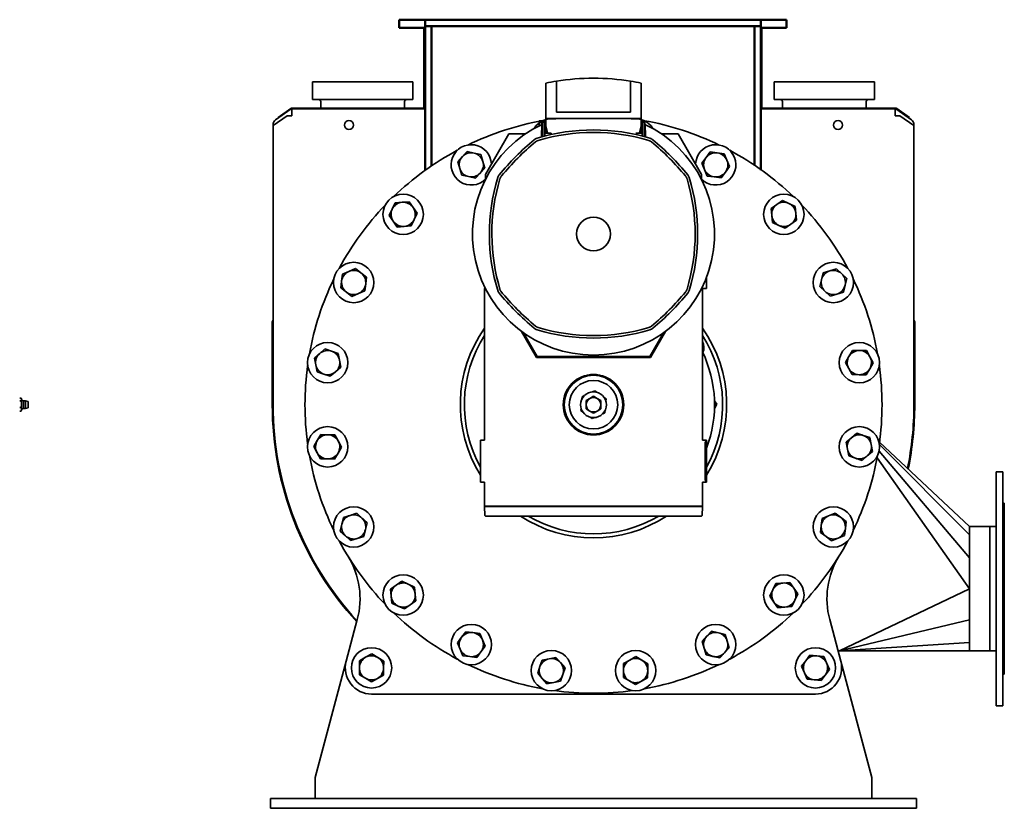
# Model space of a CAD drawing. Header units: millimetres. Extents: x -1509 to 14250, y 4402 to 14828.
# Tile 5 of 9: x 7553 to 8773, y 7490 to 8467. Entities that reach past the tile are written whole.
import ezdxf

# ---------------------------------------------------------------- set-up
doc = ezdxf.new("R2010")
doc.units = ezdxf.units.MM
doc.layers.add('Ens_base_corps_echangeur.iam.1-Arêtes visibles', color=7, linetype='Continuous', lineweight=50)
doc.layers.add('Visible (ISO)', color=7, linetype='Continuous', lineweight=35)

msp = doc.modelspace()

# ---------------------------------------------------------------- linework, layer by layer
at = {"layer": 'Ens_base_corps_echangeur.iam.1-Arêtes visibles', "color": 7, "linetype": 'Continuous', "lineweight": 50}
for p, q in [((8022.808, 8456.858), (8022.808, 8466.858)), ((8022.808, 8466.858), (8032.808, 8466.858)), ((8054.808, 8466.858), (8032.808, 8466.858)), ((8054.808, 8458.858), (8054.808, 8466.858)), ((8470.808, 8466.858), (8054.808, 8466.858)), ((8470.808, 8458.858), (8470.808, 8466.858)), ((8492.808, 8466.858), (8470.808, 8466.858)), ((8492.808, 8466.858), (8502.808, 8466.858)), ((8502.808, 8456.858), (8502.808, 8466.858)), ((8032.808, 8456.858), (8022.808, 8456.858)), ((8032.808, 8456.858), (8054.808, 8456.858)), ((8053.808, 8357.358), (8053.808, 8456.858)), ((8062.808, 8458.858), (8054.808, 8458.858)), ((8054.808, 8280.62), (8054.808, 8458.858)), ((8470.808, 8458.858), (8054.808, 8458.858)), ((8062.808, 8286.18), (8062.808, 8458.858)), ((8470.808, 8458.858), (8462.808, 8458.858)), ((8462.808, 8286.18), (8462.808, 8458.858)), ((8470.808, 8280.62), (8470.808, 8458.858)), ((8470.808, 8456.858), (8492.808, 8456.858)), ((8471.808, 8456.858), (8471.808, 8357.358)), ((8502.808, 8456.858), (8492.808, 8456.858))]:
    msp.add_line(p, q, dxfattribs=at)
at = {"layer": 'Visible (ISO)'}
for p, q in [((7915.508, 8367.858), (7915.508, 8389.858)), ((8039.508, 8389.858), (7915.508, 8389.858)), ((8039.508, 8367.858), (8039.508, 8389.858)), ((8204.508, 8344.358), (8204.508, 8388.293)), ((8217.508, 8390.687), (8217.508, 8352.358)), ((8309.508, 8390.687), (8309.508, 8352.358)), ((8322.508, 8344.358), (8322.508, 8388.293)), ((8487.508, 8367.858), (8487.508, 8389.858)), ((8611.508, 8389.858), (8487.508, 8389.858)), ((8611.508, 8367.858), (8611.508, 8389.858)), ((7872.861, 8345.887), (7888.483, 8356.826)), ((7890.173, 8357.358), (8054.808, 8357.358)), ((8039.508, 8367.858), (7915.508, 8367.858)), ((7925.508, 8357.358), (7925.508, 8365.358)), ((8029.508, 8357.358), (8029.508, 8365.358)), ((8470.808, 8357.358), (8637.815, 8357.358)), ((8611.508, 8367.858), (8487.508, 8367.858)), ((8497.508, 8357.358), (8497.508, 8365.358)), ((8601.508, 8357.358), (8601.508, 8365.358)), ((8639.505, 8356.826), (8655.127, 8345.887)), ((7883.875, 8347.802), (7866.508, 8335.642)), ((7889.086, 8356.358), (7869.517, 8342.656)), ((7873.279, 8345.29), (7872.861, 8345.887)), ((7883.875, 8347.802), (7889.861, 8347.802)), ((7889.984, 8355.076), (7889.086, 8356.358)), ((7889.861, 8356.333), (7889.861, 8355.252)), ((7889.861, 8355.076), (7889.861, 8349.302)), ((7889.861, 8347.802), (7889.861, 8349.302)), ((8054.808, 8356.358), (7890.173, 8356.358)), ((8309.508, 8352.358), (8217.508, 8352.358)), ((8637.815, 8356.358), (8470.808, 8356.358)), ((8637.156, 8356.358), (8637.156, 8355.252)), ((8637.156, 8355.076), (8637.156, 8349.302)), ((8637.156, 8349.302), (8637.156, 8347.802)), ((8637.156, 8347.802), (8643.141, 8347.802)), ((8637.931, 8356.358), (8657.5, 8342.656)), ((8654.553, 8345.068), (8638.931, 8356.006)), ((8643.141, 8347.802), (8660.508, 8335.642)), ((8653.738, 8345.29), (8653.902, 8345.524)), ((8655.127, 8345.887), (8654.553, 8345.068)), ((7866.508, 8336.876), (7866.508, 8335.642)), ((7866.508, 8335.642), (7866.508, 8092.858)), ((8196.008, 8336.358), (8196.008, 8341.358)), ((8199.021, 8339.552), (8196.008, 8341.358)), ((8202.508, 8341.358), (8196.008, 8341.358)), ((8199.021, 8336.789), (8199.021, 8339.552)), ((8199.975, 8339.552), (8199.021, 8339.552)), ((8199.312, 8331.358), (8199.428, 8333.358)), ((8202.508, 8339.858), (8200.008, 8339.858)), ((8200.008, 8339.858), (8200.008, 8321.842)), ((8204.508, 8341.358), (8202.508, 8341.358)), ((8202.508, 8341.358), (8202.508, 8322.511)), ((8322.508, 8344.358), (8204.508, 8344.358)), ((8204.508, 8344.358), (8204.508, 8334.358)), ((8322.508, 8344.358), (8204.508, 8344.358)), ((8204.508, 8334.358), (8204.508, 8326.358)), ((8204.508, 8334.358), (8206.508, 8326.894)), ((8322.508, 8334.358), (8320.508, 8326.894)), ((8322.508, 8344.358), (8322.508, 8334.358)), ((8322.508, 8341.358), (8324.508, 8341.358)), ((8322.508, 8334.358), (8322.508, 8326.358)), ((8324.508, 8322.511), (8324.508, 8341.358)), ((8324.508, 8339.858), (8327.008, 8339.858)), ((8327.008, 8321.842), (8327.008, 8339.858)), ((8327.588, 8333.358), (8327.705, 8331.358)), ((8660.508, 8336.876), (8660.508, 8335.642)), ((8660.508, 8335.642), (8660.508, 8092.858)), ((8158.508, 8325.358), (8129.578, 8275.25)), ((8179.105, 8325.358), (8158.508, 8325.358)), ((8203.008, 8326.358), (8203.008, 8322.652)), ((8203.008, 8326.358), (8211.008, 8326.358)), ((8211.008, 8324.57), (8211.008, 8326.358)), ((8316.008, 8326.358), (8324.008, 8326.358)), ((8320.508, 8326.894), (8320.508, 8326.358)), ((8324.008, 8322.652), (8324.008, 8326.358)), ((8368.508, 8325.358), (8347.912, 8325.358)), ((8397.439, 8275.25), (8368.508, 8325.358)), ((8190.153, 8318.145), (8190.147, 8318.14)), ((8193.616, 8320.001), (8193.608, 8319.999)), ((8333.408, 8319.999), (8333.401, 8320.001)), ((8336.87, 8318.14), (8336.864, 8318.145)), ((8095.229, 8290.919), (8101.141, 8297.248)), ((8101.141, 8297.248), (8107.052, 8303.577)), ((8107.052, 8303.577), (8115.489, 8301.622)), ((8115.489, 8301.622), (8123.926, 8299.667)), ((8123.926, 8299.667), (8126.451, 8291.383)), ((8397.725, 8289.134), (8402.942, 8296.046)), ((8402.942, 8296.046), (8408.16, 8302.958)), ((8408.16, 8302.958), (8416.755, 8301.896)), ((8416.755, 8301.896), (8425.35, 8300.833)), ((8425.35, 8300.833), (8428.727, 8292.859)), ((8097.754, 8282.635), (8095.229, 8290.919)), ((8126.451, 8291.383), (8128.976, 8283.099)), ((8401.102, 8281.16), (8397.725, 8289.134)), ((8432.104, 8284.884), (8426.886, 8277.972)), ((8428.727, 8292.859), (8432.104, 8284.884)), ((8100.28, 8274.351), (8097.754, 8282.635)), ((8108.716, 8272.396), (8100.28, 8274.351)), ((8117.153, 8270.441), (8108.716, 8272.396)), ((8123.064, 8276.77), (8117.153, 8270.441)), ((8128.976, 8283.099), (8123.064, 8276.77)), ((8129.578, 8275.25), (8129.578, 8268.906)), ((8146.727, 8274.72), (8146.722, 8274.714)), ((8380.295, 8274.714), (8380.29, 8274.72)), ((8380.295, 8274.714), (8380.29, 8274.72)), ((8397.439, 8268.906), (8397.439, 8275.25)), ((8404.479, 8273.185), (8401.102, 8281.16)), ((8413.074, 8272.122), (8404.479, 8273.185)), ((8421.669, 8271.06), (8413.074, 8272.122)), ((8426.886, 8277.972), (8421.669, 8271.06)), ((8144.868, 8271.258), (8144.866, 8271.251)), ((8382.151, 8271.251), (8382.149, 8271.258)), ((8382.151, 8271.251), (8382.149, 8271.258)), ((8014.099, 8232.029), (8017.765, 8239.875)), ((8017.765, 8239.875), (8026.393, 8240.622)), ((8026.393, 8240.622), (8035.021, 8241.37)), ((8035.021, 8241.37), (8039.983, 8234.272)), ((8483.637, 8233.011), (8490.735, 8237.973)), ((8490.735, 8237.973), (8497.833, 8242.934)), ((8497.833, 8242.934), (8505.679, 8239.268)), ((8505.679, 8239.268), (8513.525, 8235.601)), ((8513.525, 8235.601), (8514.273, 8226.973)), ((8010.432, 8224.183), (8014.099, 8232.029)), ((8015.394, 8217.085), (8010.432, 8224.183)), ((8039.983, 8234.272), (8044.944, 8227.174)), ((8044.944, 8227.174), (8041.278, 8219.328)), ((8484.385, 8224.384), (8483.637, 8233.011)), ((8485.132, 8215.756), (8484.385, 8224.384)), ((8514.273, 8226.973), (8515.02, 8218.345)), ((8020.355, 8209.987), (8015.394, 8217.085)), ((8028.983, 8210.734), (8020.355, 8209.987)), ((8037.611, 8211.482), (8028.983, 8210.734)), ((8041.278, 8219.328), (8037.611, 8211.482)), ((8492.978, 8212.089), (8485.132, 8215.756)), ((8500.824, 8208.423), (8492.978, 8212.089)), ((8507.922, 8213.384), (8500.824, 8208.423)), ((8515.02, 8218.345), (8507.922, 8213.384)), ((7951.471, 8143.105), (7952.534, 8151.699)), ((7952.534, 8151.699), (7960.508, 8155.077)), ((7960.508, 8155.077), (7968.483, 8158.454)), ((7968.483, 8158.454), (7975.395, 8153.236)), ((7975.395, 8153.236), (7982.307, 8148.019)), ((8546.046, 8144.651), (8548.002, 8153.087)), ((8548.002, 8153.087), (8556.285, 8155.612)), ((8556.285, 8155.612), (8564.569, 8158.138)), ((8564.569, 8158.138), (8570.898, 8152.226)), ((8570.898, 8152.226), (8577.227, 8146.314)), ((7950.409, 8134.51), (7951.471, 8143.105)), ((7981.244, 8139.424), (7980.182, 8130.829)), ((7982.307, 8148.019), (7981.244, 8139.424)), ((8403.508, 8147.507), (8403.508, 8133.858)), ((8544.091, 8136.214), (8546.046, 8144.651)), ((8575.272, 8137.878), (8573.317, 8129.441)), ((8577.227, 8146.314), (8575.272, 8137.878)), ((7957.321, 8129.292), (7950.409, 8134.51)), ((7964.233, 8124.075), (7957.321, 8129.292)), ((7972.207, 8127.452), (7964.233, 8124.075)), ((7980.182, 8130.829), (7972.207, 8127.452)), ((8129.205, 8134.555), (8128.508, 8133.858)), ((8128.508, 8133.858), (8128.508, 7945.858)), ((8380.29, 8127.997), (8380.295, 8128.003)), ((8380.29, 8127.997), (8380.295, 8128.003)), ((8382.149, 8131.458), (8382.151, 8131.466)), ((8403.508, 8133.858), (8398.508, 8133.858)), ((8398.508, 7945.858), (8398.508, 8133.858)), ((8550.42, 8130.302), (8544.091, 8136.214)), ((8556.749, 8124.391), (8550.42, 8130.302)), ((8565.033, 8126.916), (8556.749, 8124.391)), ((8573.317, 8129.441), (8565.033, 8126.916)), ((7865.508, 8092.052), (7865.508, 7989.858)), ((7866.508, 8094.273), (7866.371, 8094.135)), ((7866.508, 8091.858), (7866.508, 8092.052)), ((7866.508, 7989.858), (7866.508, 8091.858)), ((8660.646, 8094.135), (8660.508, 8094.273)), ((8660.508, 8092.052), (8660.508, 8091.858)), ((8660.508, 8091.858), (8660.508, 7989.858)), ((8661.508, 7989.858), (8661.508, 8092.052)), ((8174.459, 8080.652), (8193.017, 8048.507)), ((8193.508, 8049.358), (8176.152, 8079.42)), ((8193.72, 8049.725), (8176.871, 8078.909)), ((8193.608, 8082.718), (8193.616, 8082.716)), ((8350.146, 8078.909), (8333.297, 8049.725)), ((8333.401, 8082.716), (8333.408, 8082.718)), ((8350.865, 8079.42), (8333.508, 8049.358)), ((8334, 8048.507), (8352.558, 8080.652)), ((8336.864, 8084.572), (8336.87, 8084.577)), ((7917.742, 8047.682), (7924.283, 8053.358)), ((7924.283, 8053.358), (7930.824, 8059.034)), ((7930.824, 8059.034), (7939.01, 8056.208)), ((7939.01, 8056.208), (7947.196, 8053.382)), ((7947.196, 8053.382), (7948.841, 8044.879)), ((8580.051, 8049.765), (8584.518, 8057.185)), ((8584.518, 8057.185), (8593.177, 8057.027)), ((8593.177, 8057.027), (8601.836, 8056.868)), ((8601.836, 8056.868), (8606.028, 8049.29)), ((7919.388, 8039.179), (7917.742, 8047.682)), ((7948.841, 8044.879), (7950.487, 8036.377)), ((8193.017, 8048.507), (8193.508, 8049.358)), ((8193.017, 8048.507), (8334, 8048.507)), ((8193.72, 8049.725), (8193.508, 8049.358)), ((8333.508, 8049.358), (8193.508, 8049.358)), ((8333.297, 8049.725), (8193.72, 8049.725)), ((8333.297, 8049.725), (8333.508, 8049.358)), ((8334, 8048.507), (8333.508, 8049.358)), ((8575.585, 8042.346), (8580.051, 8049.765)), ((8579.777, 8034.768), (8575.585, 8042.346)), ((8610.22, 8041.713), (8605.754, 8034.293)), ((8606.028, 8049.29), (8610.22, 8041.713)), ((7921.033, 8030.677), (7919.388, 8039.179)), ((7929.219, 8027.851), (7921.033, 8030.677)), ((7937.405, 8025.024), (7929.219, 8027.851)), ((7943.946, 8030.7), (7937.405, 8025.024)), ((7950.487, 8036.377), (7943.946, 8030.7)), ((8583.969, 8027.19), (8579.777, 8034.768)), ((8605.754, 8034.293), (8601.287, 8026.873)), ((8592.628, 8027.032), (8583.969, 8027.19)), ((8601.287, 8026.873), (8592.628, 8027.032)), ((8262.213, 8005.806), (8265.016, 8007.113)), ((8265.016, 8007.113), (8267.549, 8005.34)), ((7552.551, 7997.909), (7554.301, 7997.909)), ((7552.551, 7994.506), (7554.301, 7994.506)), ((7554.926, 7996.858), (7554.512, 7997.576)), ((7554.926, 7996.208), (7554.926, 7996.858)), ((7554.926, 7990.481), (7554.926, 7996.208)), ((7557.326, 7994.473), (7554.926, 7995.308)), ((7557.326, 7985.243), (7557.326, 7994.473)), ((7562.926, 7993.858), (7559.726, 7994.473)), ((7559.726, 7985.243), (7559.726, 7994.473)), ((7562.926, 7985.858), (7562.926, 7993.858)), ((8249.05, 7996.711), (8249.319, 7999.791)), ((8249.319, 7999.791), (8252.122, 8001.099)), ((8254.508, 7995.054), (8259.008, 7997.653)), ((8254.508, 7989.858), (8254.508, 7995.054)), ((8259.008, 7997.653), (8263.508, 8000.251)), ((8263.508, 8000.251), (8268.008, 7997.653)), ((8268.008, 7997.653), (8272.508, 7995.054)), ((8272.508, 7995.054), (8272.508, 7989.858)), ((8276.672, 7998.954), (8279.205, 7997.18)), ((8279.205, 7997.18), (8278.936, 7994.099)), ((8413.421, 7994.967), (8413.541, 7994.783)), ((8413.541, 7994.783), (8416.385, 7990.434)), ((7552.551, 7986.455), (7554.301, 7986.455)), ((7552.551, 7981.807), (7554.301, 7981.807)), ((7554.926, 7982.858), (7554.512, 7982.141)), ((7554.926, 7984.131), (7554.926, 7990.481)), ((7557.326, 7985.243), (7554.926, 7984.408)), ((7554.926, 7982.858), (7554.926, 7984.131)), ((7562.926, 7985.858), (7559.726, 7985.243)), ((8247.812, 7982.537), (8248.081, 7985.617)), ((8250.345, 7980.763), (8247.812, 7982.537)), ((8254.508, 7984.662), (8254.508, 7989.858)), ((8259.008, 7982.064), (8254.508, 7984.662)), ((8263.508, 7979.466), (8259.008, 7982.064)), ((8268.008, 7982.064), (8263.508, 7979.466)), ((8272.508, 7984.662), (8268.008, 7982.064)), ((8272.508, 7989.858), (8272.508, 7984.662)), ((8277.698, 7979.925), (8274.895, 7978.618)), ((8277.967, 7983.006), (8277.698, 7979.925)), ((8414.04, 7985.797), (8413.415, 7984.561)), ((8416.385, 7990.434), (8414.04, 7985.797)), ((8262.001, 7972.604), (8259.467, 7974.377)), ((8264.803, 7973.911), (8262.001, 7972.604)), ((8583.071, 7949.016), (8589.612, 7954.692)), ((8589.612, 7954.692), (8597.798, 7951.866)), ((7916.797, 7938.004), (7921.263, 7945.424)), ((7921.263, 7945.424), (7925.73, 7952.843)), ((7925.73, 7952.843), (7934.389, 7952.685)), ((7934.389, 7952.685), (7943.047, 7952.527)), ((7943.047, 7952.527), (7947.24, 7944.949)), ((7947.24, 7944.949), (7951.432, 7937.371)), ((8128.508, 7945.858), (8123.508, 7945.858)), ((8123.508, 7945.858), (8123.508, 7893.858)), ((8403.508, 7945.858), (8398.508, 7945.858)), ((8401.702, 7942.846), (8403.508, 7945.858)), ((8401.702, 7942.846), (8401.702, 7896.871)), ((8403.508, 7945.858), (8403.508, 7893.858)), ((8576.53, 7943.34), (8583.071, 7949.016)), ((8578.176, 7934.838), (8576.53, 7943.34)), ((8597.798, 7951.866), (8605.984, 7949.04)), ((8605.984, 7949.04), (8607.629, 7940.537)), ((8729.508, 7838.858), (8617.984, 7943.456)), ((7920.989, 7930.426), (7916.797, 7938.004)), ((7925.181, 7922.848), (7920.989, 7930.426)), ((7946.965, 7929.951), (7942.499, 7922.532)), ((7951.432, 7937.371), (7946.965, 7929.951)), ((8579.821, 7926.335), (8578.176, 7934.838)), ((8609.275, 7932.035), (8602.734, 7926.359)), ((8607.629, 7940.537), (8609.275, 7932.035)), ((8729.508, 7800.358), (8617.335, 7932.389)), ((8729.508, 7828.542), (8617.74, 7940.53)), ((7933.84, 7922.69), (7925.181, 7922.848)), ((7942.499, 7922.532), (7933.84, 7922.69)), ((8588.007, 7923.509), (8579.821, 7926.335)), ((8596.193, 7920.682), (8588.007, 7923.509)), ((8602.734, 7926.359), (8596.193, 7920.682)), ((8614.916, 7924.139), (8729.508, 7761.858)), ((8770.508, 7906.858), (8762.508, 7906.858)), ((8762.508, 7616.858), (8762.508, 7906.858)), ((8770.508, 7616.858), (8770.508, 7906.858)), ((8128.508, 7893.858), (8123.508, 7893.858)), ((8128.508, 7893.858), (8128.508, 7864.358)), ((8403.508, 7893.858), (8398.508, 7893.858)), ((8398.508, 7864.358), (8398.508, 7893.858)), ((8401.702, 7896.871), (8403.508, 7893.858)), ((8128.508, 7864.358), (8131.521, 7864.358)), ((8128.508, 7864.358), (8128.508, 7863.858)), ((8128.508, 7864.358), (8131.187, 7864.358)), ((8128.508, 7863.858), (8131.187, 7863.858)), ((8128.511, 7863.858), (8128.994, 7852.815)), ((8128.514, 7863.858), (8131.187, 7863.858)), ((8139.172, 7863.858), (8131.187, 7863.858)), ((8131.521, 7864.358), (8395.496, 7864.358)), ((8387.845, 7863.858), (8139.172, 7863.858)), ((8139.172, 7863.858), (8139.179, 7863.858)), ((8387.838, 7864.358), (8139.179, 7864.358)), ((8387.838, 7863.858), (8139.179, 7863.858)), ((8387.838, 7863.858), (8387.845, 7863.858)), ((8395.83, 7863.858), (8387.845, 7863.858)), ((8398.508, 7864.358), (8395.496, 7864.358)), ((8398.508, 7864.358), (8395.83, 7864.358)), ((8398.503, 7863.858), (8395.83, 7863.858)), ((8398.508, 7863.858), (8395.83, 7863.858)), ((8398.506, 7863.858), (8398.023, 7852.815)), ((8398.508, 7864.358), (8398.508, 7863.858)), ((8770.508, 7867.858), (8772.508, 7867.858)), ((8772.508, 7655.858), (8772.508, 7867.858)), ((7951.745, 7841.839), (7953.7, 7850.276)), ((7953.7, 7850.276), (7961.984, 7852.801)), ((7961.984, 7852.801), (7970.268, 7855.326)), ((7970.268, 7855.326), (7976.597, 7849.414)), ((7976.597, 7849.414), (7982.926, 7843.503)), ((8129.993, 7851.858), (8129.995, 7851.858)), ((8132.647, 7851.858), (8129.995, 7851.858)), ((8132.647, 7851.858), (8134.797, 7851.858)), ((8134.797, 7851.858), (8139.634, 7851.858)), ((8387.383, 7851.858), (8139.634, 7851.858)), ((8387.383, 7851.858), (8392.22, 7851.858)), ((8392.22, 7851.858), (8394.37, 7851.858)), ((8397.022, 7851.858), (8394.37, 7851.858)), ((8397.022, 7851.858), (8397.024, 7851.858)), ((8545.772, 7840.293), (8546.835, 7848.888)), ((8546.835, 7848.888), (8554.81, 7852.265)), ((8554.81, 7852.265), (8562.784, 7855.642)), ((8562.784, 7855.642), (8569.696, 7850.425)), ((8569.696, 7850.425), (8576.608, 7845.207)), ((8576.608, 7845.207), (8575.546, 7836.612)), ((7949.79, 7833.402), (7951.745, 7841.839)), ((7956.119, 7827.491), (7949.79, 7833.402)), ((7980.971, 7835.066), (7979.015, 7826.629)), ((7982.926, 7843.503), (7980.971, 7835.066)), ((8544.71, 7831.698), (8545.772, 7840.293)), ((8575.546, 7836.612), (8574.483, 7828.017)), ((8754.508, 7838.858), (8729.508, 7838.858)), ((8729.508, 7684.858), (8729.508, 7838.858)), ((8754.508, 7684.858), (8754.508, 7838.858)), ((8754.508, 7838.858), (8762.508, 7838.858)), ((8754.508, 7684.858), (8754.508, 7838.858)), ((7962.447, 7821.579), (7956.119, 7827.491)), ((7970.731, 7824.104), (7962.447, 7821.579)), ((7979.015, 7826.629), (7970.731, 7824.104)), ((8551.622, 7826.48), (8544.71, 7831.698)), ((8558.534, 7821.263), (8551.622, 7826.48)), ((8566.509, 7824.64), (8558.534, 7821.263)), ((8574.483, 7828.017), (8566.509, 7824.64)), ((8019.095, 7766.333), (8026.193, 7771.294)), ((8026.193, 7771.294), (8034.039, 7767.628)), ((8011.997, 7761.371), (8019.095, 7766.333)), ((8012.744, 7752.743), (8011.997, 7761.371)), ((8034.039, 7767.628), (8041.885, 7763.961)), ((8041.885, 7763.961), (8042.632, 7755.333)), ((8482.073, 7752.543), (8485.739, 7760.389)), ((8485.739, 7760.389), (8489.406, 7768.235)), ((8489.406, 7768.235), (8498.034, 7768.982)), ((8498.034, 7768.982), (8506.662, 7769.73)), ((8506.662, 7769.73), (8511.623, 7762.632)), ((8511.623, 7762.632), (8516.584, 7755.533)), ((8729.508, 7761.858), (8568.508, 7684.858)), ((8013.492, 7744.115), (8012.744, 7752.743)), ((8042.632, 7755.333), (8043.38, 7746.705)), ((8487.034, 7745.445), (8482.073, 7752.543)), ((8512.918, 7747.688), (8509.251, 7739.842)), ((8516.584, 7755.533), (8512.918, 7747.688)), ((8021.338, 7740.449), (8013.492, 7744.115)), ((8029.184, 7736.782), (8021.338, 7740.449)), ((8036.282, 7741.744), (8029.184, 7736.782)), ((8043.38, 7746.705), (8036.282, 7741.744)), ((8491.996, 7738.347), (8487.034, 7745.445)), ((8500.623, 7739.094), (8491.996, 7738.347)), ((8509.251, 7739.842), (8500.623, 7739.094)), ((7957.116, 7672.27), (7970.86, 7723.565)), ((8556.157, 7723.565), (8569.901, 7672.27)), ((8729.508, 7723.358), (8568.508, 7684.858)), ((8094.913, 7694.833), (8100.131, 7701.745)), ((8100.131, 7701.745), (8105.348, 7708.657)), ((8105.348, 7708.657), (8113.943, 7707.594)), ((8113.943, 7707.594), (8122.538, 7706.532)), ((8122.538, 7706.532), (8125.915, 7698.557)), ((8125.915, 7698.557), (8129.292, 7690.583)), ((8398.041, 7696.618), (8403.952, 7702.947)), ((8403.952, 7702.947), (8409.864, 7709.276)), ((8409.864, 7709.276), (8418.301, 7707.32)), ((8418.301, 7707.32), (8426.737, 7705.365)), ((8426.737, 7705.365), (8429.262, 7697.081)), ((8098.29, 7686.858), (8094.913, 7694.833)), ((8101.667, 7678.884), (8098.29, 7686.858)), ((8129.292, 7690.583), (8124.075, 7683.67)), ((8400.566, 7688.334), (8398.041, 7696.618)), ((8403.091, 7680.05), (8400.566, 7688.334)), ((8431.788, 7688.797), (8425.876, 7682.469)), ((8429.262, 7697.081), (8431.788, 7688.797)), ((8729.508, 7695.174), (8568.508, 7684.858)), ((7973.625, 7672.718), (7981.182, 7676.948)), ((7981.182, 7676.948), (7988.739, 7681.177)), ((7988.739, 7681.177), (7996.181, 7676.748)), ((7996.181, 7676.748), (8003.623, 7672.318)), ((8110.262, 7677.821), (8101.667, 7678.884)), ((8118.857, 7676.758), (8110.262, 7677.821)), ((8124.075, 7683.67), (8118.857, 7676.758)), ((8197.159, 7665.36), (8199.985, 7673.546)), ((8199.985, 7673.546), (8208.488, 7675.191)), ((8208.488, 7675.191), (8216.99, 7676.836)), ((8216.99, 7676.836), (8222.666, 7670.296)), ((8300.84, 7669.397), (8308.418, 7673.59)), ((8308.418, 7673.59), (8315.996, 7677.782)), ((8315.996, 7677.782), (8323.416, 7673.315)), ((8411.528, 7678.095), (8403.091, 7680.05)), ((8419.965, 7676.14), (8411.528, 7678.095)), ((8425.876, 7682.469), (8419.965, 7676.14)), ((8526.417, 7672.736), (8531.543, 7679.716)), ((8531.543, 7679.716), (8540.151, 7678.768)), ((8540.151, 7678.768), (8548.759, 7677.82)), ((8548.759, 7677.82), (8552.242, 7669.891)), ((8566.528, 7684.858), (8568.508, 7684.858)), ((8729.508, 7684.858), (8568.508, 7684.858)), ((8754.508, 7684.858), (8729.508, 7684.858)), ((8754.508, 7684.858), (8762.508, 7684.858)), ((7918.508, 7528.185), (7957.116, 7672.27)), ((7973.394, 7655.399), (7973.51, 7664.058)), ((7973.51, 7664.058), (7973.625, 7672.718)), ((8003.507, 7663.658), (8003.392, 7654.999)), ((8003.623, 7672.318), (8003.507, 7663.658)), ((8194.333, 7657.174), (8197.159, 7665.36)), ((8222.666, 7670.296), (8228.343, 7663.755)), ((8228.343, 7663.755), (8225.516, 7655.569)), ((8300.682, 7660.739), (8300.84, 7669.397)), ((8323.416, 7673.315), (8330.835, 7668.849)), ((8330.835, 7668.849), (8330.677, 7660.19)), ((8521.292, 7665.755), (8526.417, 7672.736)), ((8524.775, 7657.826), (8521.292, 7665.755)), ((8555.725, 7661.962), (8550.599, 7654.981)), ((8552.242, 7669.891), (8555.725, 7661.962)), ((8569.901, 7672.27), (8608.508, 7528.185)), ((7980.836, 7650.969), (7973.394, 7655.399)), ((7988.278, 7646.539), (7980.836, 7650.969)), ((7995.835, 7650.769), (7988.278, 7646.539)), ((8003.392, 7654.999), (7995.835, 7650.769)), ((8200.009, 7650.633), (8194.333, 7657.174)), ((8205.685, 7644.092), (8200.009, 7650.633)), ((8225.516, 7655.569), (8222.69, 7647.383)), ((8300.524, 7652.08), (8300.682, 7660.739)), ((8307.943, 7647.613), (8300.524, 7652.08)), ((8330.518, 7651.531), (8322.941, 7647.339)), ((8330.677, 7660.19), (8330.518, 7651.531)), ((8528.258, 7649.897), (8524.775, 7657.826)), ((8536.866, 7648.949), (8528.258, 7649.897)), ((8550.599, 7654.981), (8545.474, 7648)), ((8770.508, 7655.858), (8772.508, 7655.858)), ((8214.187, 7645.737), (8205.685, 7644.092)), ((8222.69, 7647.383), (8214.187, 7645.737)), ((8315.363, 7643.147), (8307.943, 7647.613)), ((8322.941, 7647.339), (8315.363, 7643.147)), ((8545.474, 7648), (8536.866, 7648.949)), ((8538.508, 7631.358), (7988.508, 7631.358)), ((8770.508, 7616.858), (8762.508, 7616.858)), ((7918.508, 7502.858), (7918.508, 7528.185)), ((8608.508, 7528.185), (8608.508, 7502.858)), ((7863.508, 7489.858), (7863.508, 7501.858)), ((7863.508, 7501.858), (7883.508, 7501.858)), ((8643.508, 7501.858), (7883.508, 7501.858)), ((8643.508, 7501.858), (8663.508, 7501.858)), ((8663.508, 7489.858), (8663.508, 7501.858)), ((7883.508, 7489.858), (7863.508, 7489.858)), ((7883.508, 7489.858), (8643.508, 7489.858)), ((8663.508, 7489.858), (8643.508, 7489.858))]:
    msp.add_line(p, q, dxfattribs=at)
at = {"layer": 'Visible (ISO)', "flags": 128}
for points in [[(8194.696, 8317.118), (8194.573, 8317.073), (8194.45, 8317.027), (8194.329, 8316.98), (8194.208, 8316.931), (8194.088, 8316.881), (8193.968, 8316.829), (8193.85, 8316.775), (8193.732, 8316.721), (8193.615, 8316.664), (8193.498, 8316.607), (8193.383, 8316.548), (8193.268, 8316.487), (8193.154, 8316.425), (8193.041, 8316.362), (8192.929, 8316.297), (8192.817, 8316.23), (8192.706, 8316.162), (8192.596, 8316.093), (8192.487, 8316.022), (8192.379, 8315.95), (8192.271, 8315.876), (8192.164, 8315.801), (8192.058, 8315.725), (8191.953, 8315.647)], [(8332.321, 8317.118), (8332.444, 8317.073), (8332.566, 8317.027), (8332.688, 8316.98), (8332.809, 8316.931), (8332.929, 8316.881), (8333.049, 8316.829), (8333.167, 8316.775), (8333.285, 8316.721), (8333.402, 8316.664), (8333.518, 8316.607), (8333.634, 8316.548), (8333.749, 8316.487), (8333.863, 8316.425), (8333.976, 8316.362), (8334.088, 8316.297), (8334.2, 8316.23), (8334.31, 8316.162), (8334.42, 8316.093), (8334.53, 8316.022), (8334.638, 8315.95), (8334.746, 8315.876), (8334.853, 8315.801), (8334.959, 8315.725), (8335.064, 8315.647)], [(8333.408, 8319.999), (8333.567, 8319.949), (8333.725, 8319.897), (8333.881, 8319.843), (8334.036, 8319.786), (8334.189, 8319.726), (8334.342, 8319.665), (8334.493, 8319.601), (8334.643, 8319.534), (8334.791, 8319.466), (8334.938, 8319.394), (8335.084, 8319.321), (8335.229, 8319.245), (8335.372, 8319.166), (8335.514, 8319.085), (8335.655, 8319.002), (8335.794, 8318.917), (8335.933, 8318.828), (8336.07, 8318.738), (8336.205, 8318.645), (8336.339, 8318.55), (8336.472, 8318.452), (8336.604, 8318.352), (8336.735, 8318.25), (8336.864, 8318.145)], [(8144.868, 8271.258), (8144.918, 8271.417), (8144.97, 8271.575), (8145.024, 8271.731), (8145.081, 8271.886), (8145.14, 8272.039), (8145.202, 8272.192), (8145.266, 8272.343), (8145.332, 8272.493), (8145.401, 8272.641), (8145.472, 8272.788), (8145.546, 8272.934), (8145.622, 8273.079), (8145.701, 8273.222), (8145.781, 8273.364), (8145.865, 8273.505), (8145.95, 8273.644), (8146.038, 8273.783), (8146.129, 8273.919), (8146.222, 8274.055), (8146.317, 8274.189), (8146.414, 8274.322), (8146.514, 8274.454), (8146.617, 8274.585), (8146.722, 8274.714)], [(8147.749, 8270.17), (8147.793, 8270.294), (8147.839, 8270.416), (8147.887, 8270.538), (8147.936, 8270.659), (8147.986, 8270.779), (8148.038, 8270.899), (8148.091, 8271.017), (8148.146, 8271.135), (8148.202, 8271.252), (8148.26, 8271.368), (8148.319, 8271.484), (8148.38, 8271.599), (8148.442, 8271.712), (8148.505, 8271.826), (8148.57, 8271.938), (8148.637, 8272.05), (8148.704, 8272.16), (8148.774, 8272.27), (8148.845, 8272.38), (8148.917, 8272.488), (8148.99, 8272.596), (8149.066, 8272.703), (8149.142, 8272.809), (8149.22, 8272.914)], [(8379.268, 8270.17), (8379.223, 8270.294), (8379.177, 8270.416), (8379.13, 8270.538), (8379.081, 8270.659), (8379.031, 8270.779), (8378.979, 8270.899), (8378.926, 8271.017), (8378.871, 8271.135), (8378.815, 8271.252), (8378.757, 8271.368), (8378.698, 8271.484), (8378.637, 8271.599), (8378.575, 8271.712), (8378.512, 8271.826), (8378.447, 8271.938), (8378.38, 8272.05), (8378.312, 8272.16), (8378.243, 8272.27), (8378.172, 8272.38), (8378.1, 8272.488), (8378.026, 8272.596), (8377.951, 8272.703), (8377.875, 8272.809), (8377.797, 8272.914)], [(8379.268, 8270.17), (8379.223, 8270.294), (8379.177, 8270.416), (8379.13, 8270.538), (8379.081, 8270.659), (8379.031, 8270.779), (8378.979, 8270.899), (8378.926, 8271.017), (8378.871, 8271.135), (8378.815, 8271.252), (8378.757, 8271.368), (8378.698, 8271.484), (8378.637, 8271.599), (8378.575, 8271.712), (8378.512, 8271.826), (8378.447, 8271.938), (8378.38, 8272.05), (8378.312, 8272.16), (8378.243, 8272.27), (8378.172, 8272.38), (8378.1, 8272.488), (8378.026, 8272.596), (8377.951, 8272.703), (8377.875, 8272.809), (8377.797, 8272.914)], [(8377.797, 8129.803), (8377.875, 8129.908), (8377.951, 8130.014), (8378.026, 8130.121), (8378.1, 8130.229), (8378.172, 8130.337), (8378.243, 8130.446), (8378.312, 8130.556), (8378.38, 8130.667), (8378.447, 8130.779), (8378.512, 8130.891), (8378.575, 8131.004), (8378.637, 8131.118), (8378.698, 8131.233), (8378.757, 8131.348), (8378.815, 8131.465), (8378.871, 8131.582), (8378.926, 8131.7), (8378.979, 8131.818), (8379.031, 8131.938), (8379.081, 8132.058), (8379.13, 8132.179), (8379.177, 8132.3), (8379.223, 8132.423), (8379.268, 8132.546)], [(8191.953, 8087.07), (8192.058, 8086.992), (8192.164, 8086.915), (8192.271, 8086.84), (8192.379, 8086.767), (8192.487, 8086.694), (8192.596, 8086.624), (8192.706, 8086.554), (8192.817, 8086.486), (8192.929, 8086.42), (8193.041, 8086.355), (8193.154, 8086.292), (8193.268, 8086.23), (8193.383, 8086.169), (8193.498, 8086.11), (8193.615, 8086.052), (8193.732, 8085.996), (8193.85, 8085.941), (8193.968, 8085.888), (8194.088, 8085.836), (8194.208, 8085.786), (8194.329, 8085.737), (8194.45, 8085.689), (8194.573, 8085.643), (8194.696, 8085.599)], [(8332.321, 8085.599), (8332.444, 8085.643), (8332.566, 8085.689), (8332.688, 8085.737), (8332.809, 8085.786), (8332.929, 8085.836), (8333.049, 8085.888), (8333.167, 8085.941), (8333.285, 8085.996), (8333.402, 8086.052), (8333.518, 8086.11), (8333.634, 8086.169), (8333.749, 8086.23), (8333.863, 8086.292), (8333.976, 8086.355), (8334.088, 8086.42), (8334.2, 8086.486), (8334.31, 8086.554), (8334.42, 8086.624), (8334.53, 8086.694), (8334.638, 8086.767), (8334.746, 8086.84), (8334.853, 8086.915), (8334.959, 8086.992), (8335.064, 8087.07)], [(7554.301, 7997.909), (7554.353, 7997.831), (7554.403, 7997.754), (7554.451, 7997.679), (7554.496, 7997.604), (7554.538, 7997.529), (7554.579, 7997.456), (7554.616, 7997.383), (7554.652, 7997.312), (7554.685, 7997.24), (7554.716, 7997.169), (7554.745, 7997.099), (7554.772, 7997.029), (7554.797, 7996.96), (7554.819, 7996.891), (7554.839, 7996.822), (7554.857, 7996.754), (7554.873, 7996.685), (7554.887, 7996.617), (7554.899, 7996.549), (7554.909, 7996.481), (7554.916, 7996.413), (7554.922, 7996.345), (7554.925, 7996.276), (7554.926, 7996.208)], [(7554.926, 7996.208), (7554.925, 7996.139), (7554.922, 7996.071), (7554.916, 7996.003), (7554.909, 7995.935), (7554.899, 7995.866), (7554.887, 7995.798), (7554.873, 7995.73), (7554.857, 7995.662), (7554.839, 7995.593), (7554.819, 7995.524), (7554.797, 7995.455), (7554.772, 7995.386), (7554.745, 7995.316), (7554.716, 7995.246), (7554.685, 7995.175), (7554.652, 7995.104), (7554.616, 7995.032), (7554.579, 7994.959), (7554.538, 7994.886), (7554.496, 7994.812), (7554.451, 7994.737), (7554.403, 7994.661), (7554.353, 7994.584), (7554.301, 7994.506)], [(7554.301, 7994.506), (7554.353, 7994.322), (7554.403, 7994.14), (7554.451, 7993.96), (7554.496, 7993.783), (7554.538, 7993.608), (7554.579, 7993.434), (7554.616, 7993.262), (7554.652, 7993.092), (7554.685, 7992.923), (7554.716, 7992.756), (7554.745, 7992.59), (7554.772, 7992.425), (7554.797, 7992.261), (7554.819, 7992.097), (7554.839, 7991.935), (7554.857, 7991.772), (7554.873, 7991.611), (7554.887, 7991.449), (7554.899, 7991.288), (7554.909, 7991.127), (7554.916, 7990.966), (7554.922, 7990.805), (7554.925, 7990.643), (7554.926, 7990.481)], [(7554.926, 7990.481), (7554.925, 7990.319), (7554.922, 7990.157), (7554.916, 7989.996), (7554.909, 7989.834), (7554.899, 7989.673), (7554.887, 7989.512), (7554.873, 7989.351), (7554.857, 7989.189), (7554.839, 7989.027), (7554.819, 7988.864), (7554.797, 7988.701), (7554.772, 7988.537), (7554.745, 7988.372), (7554.716, 7988.205), (7554.685, 7988.038), (7554.652, 7987.869), (7554.616, 7987.699), (7554.579, 7987.527), (7554.538, 7987.354), (7554.496, 7987.178), (7554.451, 7987.001), (7554.403, 7986.822), (7554.353, 7986.64), (7554.301, 7986.455)], [(7554.301, 7986.455), (7554.353, 7986.349), (7554.403, 7986.244), (7554.451, 7986.14), (7554.496, 7986.038), (7554.538, 7985.937), (7554.579, 7985.836), (7554.616, 7985.737), (7554.652, 7985.639), (7554.685, 7985.542), (7554.716, 7985.445), (7554.745, 7985.349), (7554.772, 7985.254), (7554.797, 7985.159), (7554.819, 7985.065), (7554.839, 7984.971), (7554.857, 7984.877), (7554.873, 7984.784), (7554.887, 7984.691), (7554.899, 7984.598), (7554.909, 7984.505), (7554.916, 7984.411), (7554.922, 7984.318), (7554.925, 7984.225), (7554.926, 7984.131)], [(7554.926, 7984.131), (7554.925, 7984.038), (7554.922, 7983.944), (7554.916, 7983.851), (7554.909, 7983.758), (7554.899, 7983.665), (7554.887, 7983.572), (7554.873, 7983.479), (7554.857, 7983.386), (7554.839, 7983.292), (7554.819, 7983.198), (7554.797, 7983.104), (7554.772, 7983.009), (7554.745, 7982.914), (7554.716, 7982.818), (7554.685, 7982.721), (7554.652, 7982.624), (7554.616, 7982.526), (7554.579, 7982.426), (7554.538, 7982.326), (7554.496, 7982.225), (7554.451, 7982.123), (7554.403, 7982.019), (7554.353, 7981.914), (7554.301, 7981.807)], [(7554.301, 7981.807), (7554.311, 7981.822), (7554.32, 7981.836), (7554.33, 7981.85), (7554.339, 7981.864), (7554.349, 7981.879), (7554.358, 7981.893), (7554.367, 7981.907), (7554.377, 7981.921), (7554.386, 7981.935), (7554.395, 7981.949), (7554.404, 7981.963), (7554.412, 7981.977), (7554.421, 7981.99), (7554.43, 7982.004), (7554.438, 7982.018), (7554.447, 7982.032), (7554.455, 7982.046), (7554.464, 7982.059), (7554.472, 7982.073), (7554.48, 7982.087), (7554.488, 7982.1), (7554.496, 7982.114), (7554.504, 7982.127), (7554.512, 7982.141)], [(8129.993, 7851.858), (8129.803, 7851.876), (8129.621, 7851.93), (8129.451, 7852.018), (8129.302, 7852.136), (8129.177, 7852.28), (8129.082, 7852.445), (8129.021, 7852.626), (8128.994, 7852.815)], [(8398.023, 7852.815), (8397.996, 7852.626), (8397.935, 7852.445), (8397.84, 7852.28), (8397.715, 7852.136), (8397.565, 7852.018), (8397.396, 7851.93), (8397.213, 7851.876), (8397.024, 7851.858)]]:
    msp.add_lwpolyline(points, dxfattribs=at)
at = {"layer": 'Visible (ISO)'}
for centre, radius in [((7960.557, 8336.358), 5.453), ((8566.46, 8336.358), 5.453), ((8027.688, 8225.678), 25), ((8499.329, 8225.678), 25), ((8263.508, 8201.358), 21), ((7966.358, 8141.264), 25), ((8560.659, 8141.264), 25), ((7934.114, 8042.029), 25), ((8592.903, 8042.029), 25), ((8263.508, 7989.858), 37.5), ((8263.508, 7989.858), 36.428), ((8263.508, 7989.858), 30), ((8263.508, 7989.858), 16), ((7934.114, 7937.687), 25), ((8592.903, 7937.687), 25), ((7966.358, 7838.453), 25), ((8560.659, 7838.453), 25), ((8027.688, 7754.038), 25), ((8499.329, 7754.038), 25), ((8112.103, 7692.708), 25), ((8414.914, 7692.708), 25), ((7988.508, 7663.858), 25), ((8538.508, 7663.858), 25), ((8211.338, 7660.464), 25), ((8315.679, 7660.464), 25)]:
    msp.add_circle(centre, radius, dxfattribs=at)
for centre, radius, start, end in [((8263.508, 8104.358), 290, 80.873155, 99.126845), ((8263.508, 8104.358), 290, 99.126845, 101.738678), ((8263.508, 8104.358), 290, 78.261322, 80.873155), ((7890.173, 8354.412), 2.946, 90, 125), ((7923.008, 8365.358), 2.5, 0, 90), ((8032.008, 8365.358), 2.5, 90, 180), ((8495.008, 8365.358), 2.5, 0, 90), ((8604.008, 8365.358), 2.5, 90, 180), ((8637.815, 8354.412), 2.946, 55, 90), ((7890.173, 8354.412), 1.946, 90, 125), ((8263.508, 7989.858), 357.5, 97.174457, 97.838439), ((8263.508, 7989.858), 357.5, 82.161561, 82.825543), ((8637.815, 8354.412), 1.946, 55, 90), ((7873.564, 8336.876), 7.056, 125.000003, 180), ((8263.508, 7989.858), 357.5, 100.161561, 115.838439), ((8263.508, 8201.358), 150, 115.160857, 64.839143), ((8211.338, 8319.252), 25, 78.467507, 149.273526), ((8370.633, 8321.358), 171.625, 173.811884, 175.990614), ((8315.679, 8319.252), 25, 30.726474, 101.532493), ((8263.508, 7989.858), 357.5, 64.161561, 79.838439), ((8156.383, 8321.358), 171.625, 4.009386, 6.188116), ((8653.452, 8336.876), 7.056, 0, 54.999997), ((8263.508, 8089.358), 241, 73.141443, 106.858557), ((8263.508, 8089.358), 237.938, 73.293927, 106.706073), ((8370.633, 8321.358), 171.613, 176.659453, 179.929323), ((8156.383, 8321.358), 171.613, 0.070677, 3.340547), ((8112.103, 8287.009), 25, 2.800838, 314.348511), ((8396.508, 8068.358), 324, 129.562401, 140.437599), ((8396.508, 8068.358), 320.938, 129.674382, 140.325618), ((8130.508, 8068.358), 320.938, 39.674382, 50.325618), ((8130.508, 8068.358), 324, 39.562401, 50.437599), ((8414.914, 8287.009), 25, 225.651489, 177.199162), ((8263.508, 7989.858), 357.5, 118.161561, 133.838439), ((8112.103, 8287.009), 15, 136.952367, 196.952367), ((8112.103, 8287.009), 15, 76.952367, 136.952367), ((8112.103, 8287.009), 15, 16.952367, 76.952367), ((8414.914, 8287.009), 15, 142.952367, 202.952367), ((8414.914, 8287.009), 15, 82.952367, 142.952367), ((8414.914, 8287.009), 15, 22.952367, 82.952367), ((8263.508, 7989.858), 357.5, 46.161561, 61.838439), ((8112.103, 8287.009), 15, 316.952367, 16.952367), ((8414.914, 8287.009), 15, 322.952367, 22.952367), ((8112.103, 8287.009), 15, 196.952367, 256.952367), ((8112.103, 8287.009), 15, 256.952367, 316.952367), ((8414.914, 8287.009), 15, 202.952367, 262.952367), ((8414.914, 8287.009), 15, 262.952367, 322.952367), ((8375.508, 8201.358), 241, 163.141443, 197.220838), ((8375.508, 8201.358), 237.938, 163.293927, 197.07558), ((8151.508, 8201.358), 237.938, 343.293927, 16.706073), ((8151.508, 8201.358), 241, 343.141443, 16.858557), ((8263.508, 7989.858), 357.5, 136.161561, 151.838439), ((8027.688, 8225.678), 15, 94.952367, 154.952367), ((8027.688, 8225.678), 15, 34.952367, 94.952367), ((8499.329, 8225.678), 15, 124.952367, 184.952367), ((8499.329, 8225.678), 15, 64.952367, 124.952367), ((8499.329, 8225.678), 15, 4.952367, 64.952367), ((8263.508, 7989.858), 357.5, 28.161561, 43.838439), ((8027.688, 8225.678), 15, 154.952367, 214.952367), ((8027.688, 8225.678), 15, 334.952367, 34.952367), ((8499.329, 8225.678), 15, 184.952367, 244.952367), ((8499.329, 8225.678), 15, 304.952367, 4.952367), ((8027.688, 8225.678), 15, 214.952367, 274.952367), ((8027.688, 8225.678), 15, 274.952367, 334.952367), ((8499.329, 8225.678), 15, 244.952367, 304.952367), ((7966.358, 8141.264), 15, 112.952367, 172.952367), ((7966.358, 8141.264), 15, 52.952367, 112.952367), ((7966.358, 8141.264), 15, 352.952367, 52.952367), ((8560.659, 8141.264), 15, 106.952367, 166.952367), ((8560.659, 8141.264), 15, 46.952367, 106.952367), ((8560.659, 8141.264), 15, 346.952367, 46.952367), ((8263.508, 7989.858), 357.5, 154.161561, 169.838439), ((7966.358, 8141.264), 15, 172.952367, 232.952367), ((7966.358, 8141.264), 15, 292.952367, 352.952367), ((8560.659, 8141.264), 15, 166.952367, 226.952367), ((8560.659, 8141.264), 15, 286.952367, 346.952367), ((8263.508, 7989.858), 357.5, 10.161561, 25.838439), ((7966.358, 8141.264), 15, 232.952367, 292.952367), ((8147.7, 8130.749), 2.5, 197.220838, 219.294767), ((8396.508, 8334.358), 324, 219.294767, 230.437599), ((8150.449, 8132.226), 2.5, 197.07558, 219.402345), ((8396.508, 8334.358), 320.938, 219.402345, 230.325618), ((8130.508, 8334.358), 320.938, 309.674382, 320.325618), ((8130.508, 8334.358), 324, 309.562401, 320.437599), ((8560.659, 8141.264), 15, 226.952367, 286.952367), ((7868.454, 8092.052), 2.946, 135, 180), ((7868.454, 8092.052), 1.946, 155.530199, 180), ((8658.562, 8092.052), 1.946, 0, 24.469801), ((8658.562, 8092.052), 2.946, 0, 45), ((8263.508, 7989.858), 165, 144.903199, 211.952746), ((8263.508, 8313.358), 241, 253.141443, 286.858557), ((8263.508, 8313.358), 237.938, 253.293927, 286.706073), ((8263.508, 7989.858), 165, 328.047254, 35.096801), ((8263.508, 7989.858), 160, 147.538255, 208.955024), ((8263.508, 7989.858), 160, 331.044976, 32.461745), ((8386.917, 8061.108), 13.5, 331.52073, 30.83793), ((7934.114, 8042.029), 15, 130.952367, 190.952367), ((7934.114, 8042.029), 15, 70.952367, 130.952367), ((7934.114, 8042.029), 15, 10.952367, 70.952367), ((8263.508, 7989.858), 150, 338.96053, 25.841933), ((8592.903, 8042.029), 15, 88.952367, 148.952367), ((8592.903, 8042.029), 15, 28.952367, 88.952367), ((7934.114, 8042.029), 15, 310.952367, 10.952367), ((8592.903, 8042.029), 15, 148.952367, 208.952367), ((8592.903, 8042.029), 15, 328.952367, 28.952367), ((8263.508, 7989.858), 357.5, 172.161561, 187.838439), ((7934.114, 8042.029), 15, 190.952367, 250.952367), ((7934.114, 8042.029), 15, 250.952367, 310.952367), ((8592.903, 8042.029), 15, 208.952367, 268.952367), ((8592.903, 8042.029), 15, 268.952367, 328.952367), ((8263.508, 7989.858), 357.5, 352.161561, 7.838439), ((7558.526, 7991.079), 3.6, 70.528779, 109.471221), ((8263.508, 7989.858), 9, 120, 180), ((8263.508, 7989.858), 9, 60, 120), ((8263.508, 7989.858), 9, 0, 60), ((8406.008, 7989.858), 9, 33.176763, 34.544684), ((8406.008, 7989.858), 9, 333.176763, 33.176763), ((7558.526, 7988.637), 3.6, 250.528779, 289.471221), ((8263.508, 7989.858), 398, 180, 222.515472), ((8263.508, 7989.858), 397, 180, 222.423537), ((8263.508, 7989.858), 9, 180, 240), ((8263.508, 7989.858), 9, 240, 300), ((8263.508, 7989.858), 9, 300, 0), ((8406.008, 7989.858), 9, 325.455316, 333.176763), ((8263.508, 7989.858), 397, 348.54184, 0), ((8263.508, 7989.858), 398, 348.452951, 0), ((7934.114, 7937.687), 15, 148.952367, 208.952367), ((7934.114, 7937.687), 15, 88.952367, 148.952367), ((7934.114, 7937.687), 15, 28.952367, 88.952367), ((7934.114, 7937.687), 15, 328.952367, 28.952367), ((8592.903, 7937.687), 15, 130.952367, 190.952367), ((8592.903, 7937.687), 15, 70.952367, 130.952367), ((8592.903, 7937.687), 15, 10.952367, 70.952367), ((7934.114, 7937.687), 15, 208.952367, 268.952367), ((7934.114, 7937.687), 15, 268.952367, 328.952367), ((8592.903, 7937.687), 15, 190.952367, 250.952367), ((8592.903, 7937.687), 15, 310.952367, 10.952367), ((8263.508, 7989.858), 357.5, 190.161561, 205.838439), ((8263.508, 7989.858), 357.5, 334.161561, 349.838439), ((8592.903, 7937.687), 15, 250.952367, 310.952367), ((7966.358, 7838.453), 15, 106.952367, 166.952367), ((7966.358, 7838.453), 15, 46.952367, 106.952367), ((7966.358, 7838.453), 15, 346.952367, 46.952367), ((8263.508, 7989.858), 165, 236.758097, 303.241903), ((8263.508, 7989.858), 160, 239.598452, 300.401548), ((8560.659, 7838.453), 15, 112.952367, 172.952367), ((8560.659, 7838.453), 15, 52.952367, 112.952367), ((8560.659, 7838.453), 15, 352.952367, 52.952367), ((7966.358, 7838.453), 15, 166.952367, 226.952367), ((7966.358, 7838.453), 15, 286.952367, 346.952367), ((8560.659, 7838.453), 15, 172.952367, 232.952367), ((8560.659, 7838.453), 15, 292.952367, 352.952367), ((8263.508, 7989.858), 357.5, 208.161561, 223.838439), ((7966.358, 7838.453), 15, 226.952367, 286.952367), ((8263.508, 7989.858), 357.5, 316.161561, 331.838439), ((8560.659, 7838.453), 15, 232.952367, 292.952367), ((7874.268, 7749.447), 100, 345, 31.701257), ((8652.749, 7749.447), 100, 148.298743, 195), ((8027.688, 7754.038), 15, 124.952367, 184.952367), ((8027.688, 7754.038), 15, 64.952367, 124.952367), ((8027.688, 7754.038), 15, 4.952367, 64.952367), ((8499.329, 7754.038), 15, 154.952367, 214.952367), ((8499.329, 7754.038), 15, 94.952367, 154.952367), ((8499.329, 7754.038), 15, 34.952367, 94.952367), ((8499.329, 7754.038), 15, 334.952367, 34.952367), ((8027.688, 7754.038), 15, 184.952367, 244.952367), ((8027.688, 7754.038), 15, 304.952367, 4.952367), ((8499.329, 7754.038), 15, 274.952367, 334.952367), ((8027.688, 7754.038), 15, 244.952367, 304.952367), ((8499.329, 7754.038), 15, 214.952367, 274.952367), ((8263.508, 7989.858), 357.5, 226.161561, 241.838439), ((8263.508, 7989.858), 357.5, 298.161561, 313.838439), ((8112.103, 7692.708), 15, 142.952367, 202.952367), ((8112.103, 7692.708), 15, 82.952367, 142.952367), ((8112.103, 7692.708), 15, 22.952367, 82.952367), ((8112.103, 7692.708), 15, 322.952367, 22.952367), ((8414.914, 7692.708), 15, 136.952367, 196.952367), ((8414.914, 7692.708), 15, 76.952367, 136.952367), ((8414.914, 7692.708), 15, 16.952367, 76.952367), ((8112.103, 7692.708), 15, 202.952367, 262.952367), ((8414.914, 7692.708), 15, 196.952367, 256.952367), ((8414.914, 7692.708), 15, 316.952367, 16.952367), ((7988.508, 7663.858), 15, 119.236392, 179.236392), ((7988.508, 7663.858), 15, 59.236392, 119.236392), ((7988.508, 7663.858), 15, 359.236392, 59.236392), ((8112.103, 7692.708), 15, 262.952367, 322.952367), ((8211.338, 7660.464), 15, 100.952367, 160.952367), ((8211.338, 7660.464), 15, 40.952367, 100.952367), ((8315.679, 7660.464), 15, 118.952367, 178.952367), ((8315.679, 7660.464), 15, 58.952367, 118.952367), ((8414.914, 7692.708), 15, 256.952367, 316.952367), ((8538.508, 7663.858), 15, 83.713741, 143.713741), ((8538.508, 7663.858), 15, 23.713741, 83.713741), ((7988.508, 7663.858), 32.5, 165, 270), ((7988.508, 7663.858), 15, 179.236392, 239.236392), ((7988.508, 7663.858), 15, 299.236392, 359.236392), ((8263.508, 7989.858), 357.5, 244.161561, 259.838439), ((8211.338, 7660.464), 15, 160.952367, 220.952367), ((8211.338, 7660.464), 15, 340.952367, 40.952367), ((8315.679, 7660.464), 15, 358.952367, 58.952367), ((8263.508, 7989.858), 357.5, 280.161561, 295.838439), ((8538.508, 7663.858), 15, 143.713741, 203.713741), ((8538.508, 7663.858), 32.5, 270, 15), ((8538.508, 7663.858), 15, 323.713741, 23.713741), ((7988.508, 7663.858), 15, 239.236392, 299.236392), ((8211.338, 7660.464), 15, 220.952367, 280.952367), ((8211.338, 7660.464), 15, 280.952367, 340.952367), ((8315.679, 7660.464), 15, 178.952367, 238.952367), ((8315.679, 7660.464), 15, 298.952367, 358.952367), ((8538.508, 7663.858), 15, 203.713741, 263.713741), ((8538.508, 7663.858), 15, 263.713741, 323.713741), ((8315.679, 7660.464), 15, 238.952367, 298.952367), ((8263.508, 7989.858), 357.5, 262.161561, 277.838439), ((7919.508, 7502.858), 1, 180, 270), ((8607.508, 7502.858), 1, 270, 0)]:
    msp.add_arc(centre, radius, start, end, dxfattribs=at)
for centre, major_axis, ratio, start_param, end_param in [((8196.507, 8310.448), (-8.804, -4.723), 0.9990003, 4.51485903, 4.90992327), ((8193.838, 8312.698), (-4.281, -3.551), 0.62633907, 4.63479364, 4.71238198), ((8196.125, 8313.872), (-5.367, -1.611), 0.63014102, 4.71239558, 4.79019522), ((8330.892, 8313.872), (-5.367, 1.611), 0.63014102, 4.63458274, 4.71238238), ((8333.179, 8312.698), (-4.281, 3.551), 0.62633907, 4.71239599, 4.78998432), ((8152.169, 8271.028), (-3.551, -4.281), 0.62633907, 4.71239599, 4.78998432), ((8374.848, 8271.028), (-3.551, 4.281), 0.62633907, 4.63479364, 4.71238198), ((8374.848, 8271.028), (-3.551, 4.281), 0.62633907, 4.63479364, 4.71238198), ((8372.598, 8268.36), (-4.723, 8.804), 0.9990003, 4.51485903, 4.90992327), ((8372.598, 8268.36), (-4.723, 8.804), 0.9990003, 4.51485903, 4.90992327), ((8150.995, 8268.741), (-1.611, -5.367), 0.63014102, 4.63458274, 4.71238238), ((8376.022, 8268.741), (-1.611, 5.367), 0.63014102, 4.71239558, 4.79019522), ((8376.022, 8268.741), (-1.611, 5.367), 0.63014102, 4.71239558, 4.79019522), ((8374.848, 8131.688), (3.551, 4.281), 0.62633907, 4.71239599, 4.78998432), ((8376.022, 8133.975), (1.611, 5.367), 0.63014102, 4.63458274, 4.71238238), ((8372.598, 8134.357), (4.723, 8.804), 0.9990003, 4.51485469, 4.90991893), ((8196.507, 8092.268), (8.804, -4.723), 0.9990003, 4.51485469, 4.90991893), ((8193.838, 8090.019), (4.281, -3.551), 0.62633907, 4.71239599, 4.78998432), ((8196.125, 8088.845), (5.367, -1.611), 0.63014102, 4.63458274, 4.71238238), ((8330.892, 8088.845), (5.367, 1.611), 0.63014102, 4.71239558, 4.79019522), ((8330.51, 8092.268), (8.804, 4.723), 0.9990003, 4.51485903, 4.90992327), ((8333.179, 8090.019), (4.281, 3.551), 0.62633907, 4.63479364, 4.71238198)]:
    msp.add_ellipse(centre, major_axis=major_axis, ratio=ratio, start_param=start_param, end_param=end_param, dxfattribs=at)

doc.saveas('drawing.dxf')
